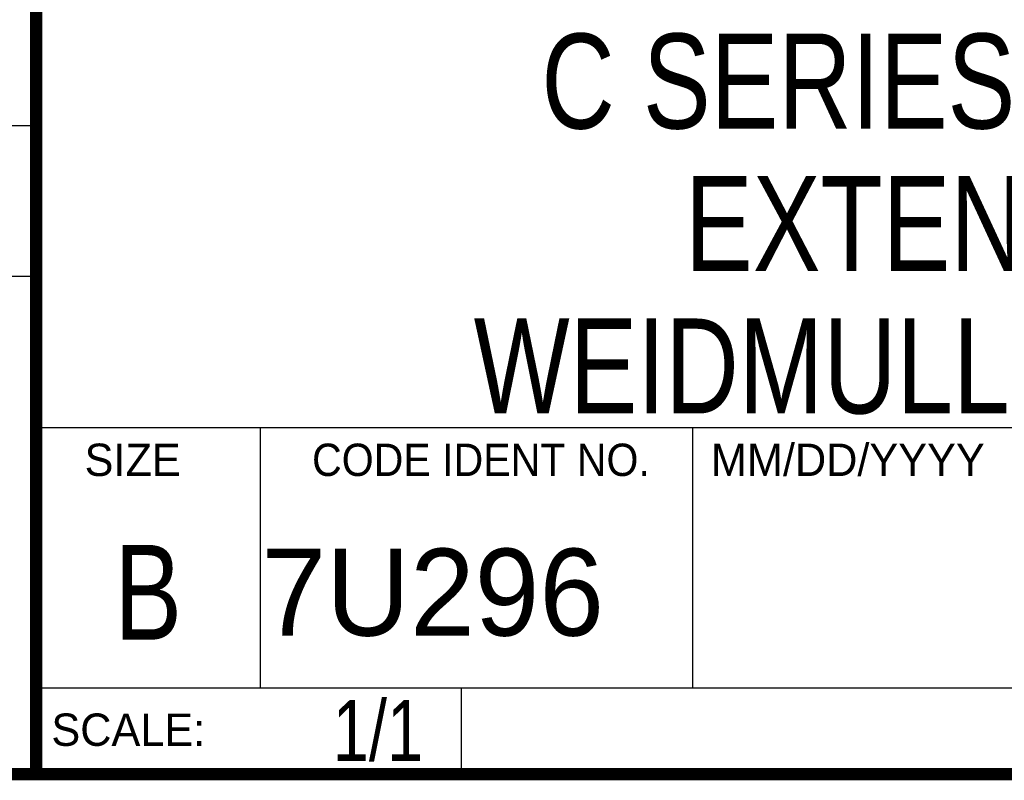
# Model space of a CAD drawing. Header units: inches. Extents: x 0.2 to 16.8, y 0.1 to 10.8.
# Tile 8 of 16: x 13 to 14.7, y 0.2 to 1.5. Entities that reach past the tile are written whole.
import ezdxf

# ---------------------------------------------------------------- set-up
doc = ezdxf.new("R2010")
doc.units = ezdxf.units.IN
doc.header["$LTSCALE"] = 0.935
doc.header["$MEASUREMENT"] = 0
doc.layers.get('0').update_dxf_attribs({"linetype": 'CONTINUOUS'})
doc.layers.add('DETAIL', color=7, linetype='CONTINUOUS')
doc.layers.add('NOTE', color=7, linetype='CONTINUOUS')
doc.styles.get("Standard").update_dxf_attribs({"font": 'txt', "width": 0.8})
doc.styles.add('TEXTSTYLE_2', font='txt')
doc.styles.add('TEXTSTYLE_3', font='txt', dxfattribs={"width": 0.95})

msp = doc.modelspace()

# ---------------------------------------------------------------- linework, layer by layer
at = {"color": 2, "linetype": 'Continuous'}
for p, q in [((13.0652, 1.9695), (13.0652, 0.2605)), ((11.482, 1.3265), (13.0653, 1.3265)), ((13.0653, 1.0776), (11.482, 1.0776)), ((13.0652, 0.8295), (16.745, 0.8295)), ((13.434, 0.8295), (13.434, 0.4005)), ((14.146, 0.8295), (14.146, 0.4005)), ((13.0652, 0.4005), (16.745, 0.4005)), ((13.765, 0.4005), (13.765, 0.2605)), ((13.0652, 0.2605), (16.745, 0.2605))]:
    msp.add_line(p, q, dxfattribs=at)
at = {"color": 7, "linetype": 'Continuous', "const_width": 0.02}
for points in [[(13.0653, 1.9707), (13.0653, 0.2586)], [(0.25, 0.2586), (16.75, 0.2586)]]:
    msp.add_lwpolyline(points, dxfattribs=at)

# ---------------------------------------------------------------- texts
at = {"color": 2, "linetype": 'Continuous', "line_spacing_factor": 0.9}
for s, insert, char_height, width, attachment_point, style in [('SIZE', (13.1451, 0.8027), 0.05325, 0.213016, 1, 'TEXTSTYLE_2'), ('CODE IDENT NO.', (13.7978, 0.8027), 0.053254, 0.708278, 2, 'TEXTSTYLE_3'), ('MM/DD/YYYY', (14.1765, 0.8027), 0.05325, 0.53254, 1, 'TEXTSTYLE_2'), ('SCALE:', (13.0904, 0.3585), 0.05325, 0.319524, 1, 'TEXTSTYLE_2')]:
    msp.add_mtext(s, dxfattribs=dict(at, insert=insert, char_height=char_height, width=width, attachment_point=attachment_point, style=style))
at = {"color": 7, "linetype": 'Continuous', "insert": (13.2497, 0.6361), "char_height": 0.1562, "width": 0.125, "attachment_point": 2, "line_spacing_factor": 0.9}
msp.add_mtext('B', dxfattribs=at)
at = {"color": 7, "linetype": 'Continuous', "insert": (13.4363, 0.6298), "char_height": 0.14316, "width": 0.715775, "attachment_point": 1, "line_spacing_factor": 0.9, "style": 'TEXTSTYLE_2'}
msp.add_mtext('7U296', dxfattribs=at)
at = {"layer": 'DETAIL', "color": 7, "linetype": 'Continuous', "insert": (13.7025, 0.3805), "char_height": 0.1, "width": 0.24, "attachment_point": 3, "line_spacing_factor": 0.9}
msp.add_mtext('1/1', dxfattribs=at)
at = {"layer": 'NOTE', "color": 7, "linetype": 'Continuous', "insert": (14.9051, 1.4775), "char_height": 0.15625, "width": 2.5, "attachment_point": 2, "line_spacing_factor": 0.9}
msp.add_mtext('C SERIES MODULE WITH\\PEXTENDED 36 POS\\PWEIDMULLER CONNECTOR', dxfattribs=at)

doc.saveas('drawing.dxf')
